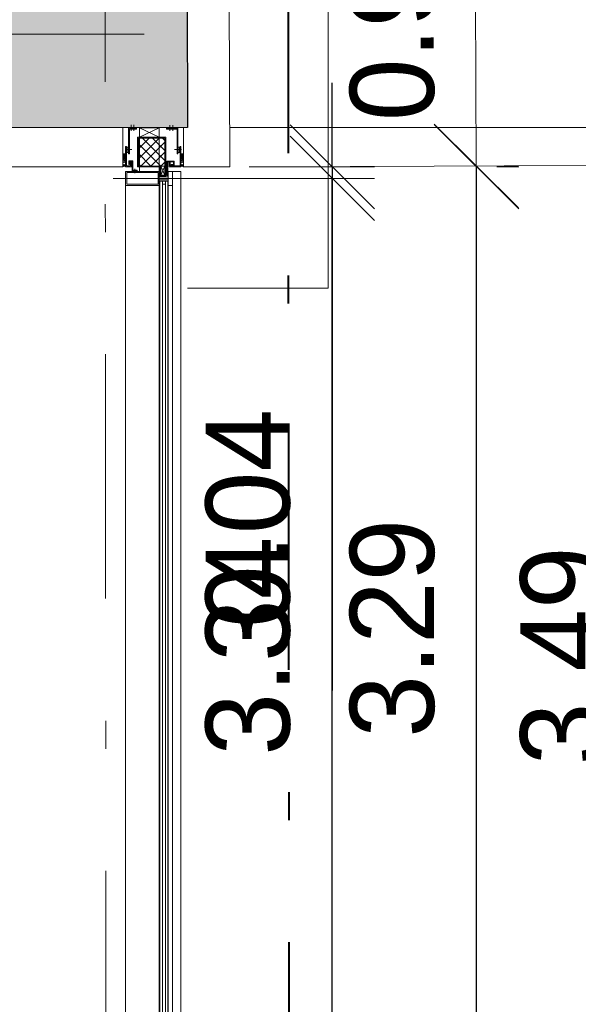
# Model space of a CAD drawing. Header units: metres. Extents: x -11.9 to 34.9, y 35 to 73.8.
# Tile 13 of 19: x 16.3 to 18.3, y 43.3 to 46.8. Entities that reach past the tile are written whole.
import ezdxf
from ezdxf.enums import TextEntityAlignment as Align

# ---------------------------------------------------------------- set-up
doc = ezdxf.new("R2010")
doc.units = ezdxf.units.M
doc.header["$MEASUREMENT"] = 0
for name, pattern in [('DGN Style 1', [0.655184, 0.00109, -0.654094]), ('DGN Style 2', [1.090157, 0.654094, -0.436063]), ('DGN Style 4', [1.745341, 0.872126, -0.436063, 0.00109, -0.436063])]:
    doc.linetypes.add(name, pattern=pattern)
doc.layers.get('0').update_dxf_attribs({"lineweight": 0})
for name, color, linetype, lineweight in [('025_best_aufmass', 1, 'Continuous', 0), ('053_aa_platz', 7, 'DGN Style 1', 0), ('103_konst_metal', 4, 'Continuous', 0), ('301_fass_konst', 7, 'Continuous', 0), ('302_fass_glas', 4, 'Continuous', 0), ('309_ fass_putz', 7, 'Continuous', 0), ('603_bemaßung 1 100', 54, 'Continuous', 0), ('901_raster_01', 7, 'DGN Style 4', 0), ('902_raster_02', 252, 'DGN Style 2', 0), ('951_schraff_01', 7, 'Continuous', 0), ('961_schnittlinie_01', 1, 'DGN Style 4', 40), ('schueco_profil_01', 7, 'Continuous', 0), ('Stützen', 7, 'Continuous', 0)]:
    doc.layers.add(name, color=color, linetype=linetype, lineweight=lineweight)
doc.styles.add('Style-Rotis SemiSans Light 45', font='Rotis SemiSans Light 45.shx')
doc.dimstyles.get("Standard").update_dxf_attribs({"dimtxt": 0.18, "dimasz": 0.18, "dimexe": 0.18, "dimexo": 0.0625, "dimgap": 0.09, "dimtad": 0, "dimtih": 1, "dimtoh": 1, "dimdec": 4, "dimzin": 0, "dimdsep": 46, "dimtxsty": 'Standard', "dimcen": 0.09, "dimadec": 0, "dimazin": 0, "dimtfac": 1, "dimtdec": 4, "dimtofl": 0, "dimtmove": 0, "dimatfit": 3, "dimfxl": 0, "dimtolj": 1, "dimtzin": 0, "dimarcsym": 0})

# ---------------------------------------------------------------- blocks, each defined once
blk = doc.blocks.new('*U28')
at = {"layer": '301_fass_konst', "color": 7, "linetype": 'Continuous', "lineweight": 13}
for p, q in [((0.0365, 0.005), (0.0685, 0.005)), ((0.0365, -0.005), (0.0685, -0.005))]:
    blk.add_line(p, q, dxfattribs=at)
at = {"layer": '301_fass_konst', "color": 7, "linetype": 'Continuous', "lineweight": 13, "flags": 128}
for points in [[(0.0365, 0.025), (-0.0835, 0.025)], [(-0.0835, 0.025), (-0.0835, -0.025)], [(-0.0795, 0.021), (-0.0795, -0.021)], [(0.0325, 0.021), (-0.0795, 0.021)], [(0.0325, -0.021), (0.0325, 0.021)], [(0.0365, -0.025), (0.0365, 0.025)], [(-0.0835, -0.025), (0.0365, -0.025)], [(-0.0795, -0.021), (0.0325, -0.021)]]:
    blk.add_lwpolyline(points, dxfattribs=at)
blk.add_lwpolyline([(0.0835, 0.025), (0.0685, 0.025), (0.0685, -0.025), (0.0835, -0.025)], close=True, dxfattribs=at)
blk = doc.blocks.new('_Oblique')
at = {"color": 0, "linetype": 'ByBlock', "lineweight": -2}
blk.add_line((0.5, 0.5), (-0.5, -0.5), dxfattribs=at)
blk = doc.blocks.new('*D44')
at = {"layer": '603_bemaßung 1 100', "color": 54, "linetype": 'Continuous', "lineweight": 0}
for p, q in [((18.3433, 46.2812), (18.701, 46.2812)), ((18.251, 42.7907), (18.701, 42.7907))]:
    blk.add_line(p, q, dxfattribs=at)
at = {"layer": '603_bemaßung 1 100', "color": 0, "linetype": 'Continuous', "lineweight": -2}
blk.add_line((18.551, 42.7907), (18.551, 46.2812), dxfattribs=at)
at = {"layer": 'Defpoints', "color": 0, "linetype": 'Continuous', "lineweight": 0}
for p in [(16.9804, 46.2812), (18.551, 46.2812), (16.8881, 42.7907)]:
    blk.add_point(p, dxfattribs=at)
at = {"layer": '603_bemaßung 1 100', "color": 0, "linetype": 'Continuous', "lineweight": -2, "xscale": 0.3, "yscale": 0.3, "zscale": 0.3}
for p, rotation in [((18.551, 46.2812), 90), ((18.551, 42.7907), 270)]:
    blk.add_blockref('_Oblique', p, dxfattribs=dict(at, rotation=rotation))
at = {"layer": '603_bemaßung 1 100', "color": 0, "linetype": 'Continuous', "lineweight": 0, "insert": (18.251, 44.5359), "char_height": 0.3, "attachment_point": 5, "rotation": 90, "style": 'Style-Rotis SemiSans Light 45'}
blk.add_mtext('3.49', dxfattribs=at)
blk = doc.blocks.new('*D45')
at = {"layer": '603_bemaßung 1 100', "color": 0, "linetype": 'Continuous', "lineweight": -2}
blk.add_line((17.9432, 42.9877), (17.9432, 46.281), dxfattribs=at)
at = {"layer": '603_bemaßung 1 100', "color": 54, "linetype": 'Continuous', "lineweight": 0}
for p, q in [((18.0147, 46.281), (18.0932, 46.281)), ((17.6432, 42.9877), (18.0932, 42.9877))]:
    blk.add_line(p, q, dxfattribs=at)
at = {"layer": 'Defpoints', "color": 0, "linetype": 'Continuous', "lineweight": 0}
for p in [(17.0626, 46.281), (17.9432, 46.281), (16.6911, 42.9877)]:
    blk.add_point(p, dxfattribs=at)
at = {"layer": '603_bemaßung 1 100', "color": 0, "linetype": 'Continuous', "lineweight": -2, "xscale": 0.3, "yscale": 0.3, "zscale": 0.3}
for p, rotation in [((17.9432, 46.281), 90), ((17.9432, 42.9877), 270)]:
    blk.add_blockref('_Oblique', p, dxfattribs=dict(at, rotation=rotation))
at = {"layer": '603_bemaßung 1 100', "color": 0, "linetype": 'Continuous', "lineweight": 0, "insert": (17.6432, 44.6343), "char_height": 0.3, "attachment_point": 5, "rotation": 90, "style": 'Style-Rotis SemiSans Light 45'}
blk.add_mtext('3.29', dxfattribs=at)
blk = doc.blocks.new('*D47')
at = {"layer": '603_bemaßung 1 100', "color": 54, "linetype": 'Continuous', "lineweight": 0}
for p, q in [((17.0997, 46.2402), (17.5784, 46.2402)), ((17.1284, 42.9002), (17.5784, 42.9002))]:
    blk.add_line(p, q, dxfattribs=at)
at = {"layer": '603_bemaßung 1 100', "color": 0, "linetype": 'Continuous', "lineweight": -2}
blk.add_line((17.4284, 42.9002), (17.4284, 46.2402), dxfattribs=at)
at = {"layer": 'Defpoints', "color": 0, "linetype": 'Continuous', "lineweight": 0}
for p in [(17.0598, 46.2402), (17.4284, 46.2402), (17.0885, 42.9002)]:
    blk.add_point(p, dxfattribs=at)
at = {"layer": '603_bemaßung 1 100', "color": 0, "linetype": 'Continuous', "lineweight": -2, "xscale": 0.3, "yscale": 0.3, "zscale": 0.3}
for p, rotation in [((17.4284, 46.2402), 90), ((17.4284, 42.9002), 270)]:
    blk.add_blockref('_Oblique', p, dxfattribs=dict(at, rotation=rotation))
at = {"layer": '603_bemaßung 1 100', "color": 0, "linetype": 'Continuous', "lineweight": 0, "insert": (17.1284, 44.5702), "char_height": 0.3, "attachment_point": 5, "rotation": 90, "style": 'Style-Rotis SemiSans Light 45'}
blk.add_mtext('3.34', dxfattribs=at)
blk = doc.blocks.new('*D48')
at = {"layer": '603_bemaßung 1 100', "color": 0, "linetype": 'Continuous', "lineweight": -2}
for p, q in [((17.4284, 46.281), (17.4284, 46.581)), ((17.4284, 46.281), (17.4284, 46.2402)), ((17.4284, 46.2402), (17.4284, 44.4116))]:
    blk.add_line(p, q, dxfattribs=at)
at = {"layer": '603_bemaßung 1 100', "color": 54, "linetype": 'Continuous', "lineweight": 0}
for p, q in [((17.1313, 46.281), (17.5784, 46.281)), ((17.1284, 46.2402), (17.5784, 46.2402))]:
    blk.add_line(p, q, dxfattribs=at)
at = {"layer": 'Defpoints', "color": 0, "linetype": 'Continuous', "lineweight": 0}
for p in [(17.0626, 46.281), (17.4284, 46.281), (17.0598, 46.2402)]:
    blk.add_point(p, dxfattribs=at)
at = {"layer": '603_bemaßung 1 100', "color": 0, "linetype": 'Continuous', "lineweight": -2, "xscale": 0.3, "yscale": 0.3, "zscale": 0.3}
for p, rotation in [((17.4284, 46.281), 270), ((17.4284, 46.2402), 90)]:
    blk.add_blockref('_Oblique', p, dxfattribs=dict(at, rotation=rotation))
at = {"layer": '603_bemaßung 1 100', "color": 0, "linetype": 'Continuous', "lineweight": 0, "insert": (17.1284, 45.0259), "char_height": 0.3, "attachment_point": 5, "rotation": 90, "style": 'Style-Rotis SemiSans Light 45'}
blk.add_mtext('0.04', dxfattribs=at)

msp = doc.modelspace()

# ---------------------------------------------------------------- hatches: boundary and pattern name
at = {"layer": '901_raster_01', "linetype": 'Continuous', "lineweight": 0}
h = msp.add_hatch(dxfattribs=at)
h.set_pattern_fill('_USER', color=256, style=0)
h.set_pattern_definition([(45, (16.816614, 46.28379), (-0.0176777, 0.0176777), []), (-45, (16.816614, 46.28379), (0.0176777, 0.0176777), [])])
h.paths.add_polyline_path([(16.8166, 46.2838), (16.8313, 46.2838), (16.8313, 46.3812), (16.8313, 46.3842), (16.7365, 46.3842), (16.7365, 46.2838)])
h = msp.add_hatch(dxfattribs=at)
h.set_pattern_fill('_USER', color=256, style=0)
h.set_pattern_definition([(315, (16.6911014, 46.301318), (0.0035355, 0.0035355), []), (225, (16.6911014, 46.301318), (0.0035355, -0.0035355), [])])
h.paths.add_polyline_path([(16.6911, 46.3013), (16.6814, 46.3013), (16.6814, 46.3282), (16.6911, 46.3282)])
h = msp.add_hatch(dxfattribs=at)
h.set_pattern_fill('_USER', color=256, style=0)
h.set_pattern_definition([(315, (16.888359, 46.301318), (0.0035355, 0.0035355), []), (225, (16.888359, 46.301318), (0.0035355, -0.0035355), [])])
h.paths.add_polyline_path([(16.8884, 46.3013), (16.8981, 46.3013), (16.8981, 46.3282), (16.8884, 46.3282)])

# ---------------------------------------------------------------- linework, layer by layer
at = {"layer": '025_best_aufmass', "lineweight": 30}
for p, q in [((16.9095, 47.1314), (16.9121, 46.4214)), ((16.9121, 46.4214), (16.2621, 46.4209))]:
    msp.add_line(p, q, dxfattribs=at)
at = {"layer": '053_aa_platz', "color": 7, "linetype": 'Continuous', "lineweight": 0}
for p, q in [((17.414, 45.8477), (17.414, 67.7435)), ((31.8657, 46.4214), (17.0657, 46.4214)), ((17.414, 45.8477), (16.9122, 45.8477))]:
    msp.add_line(p, q, dxfattribs=at)
at = {"layer": '103_konst_metal', "color": 3, "linetype": 'DGN Style 4', "lineweight": 0}
for p, q in [((16.7108, 46.4098), (16.7108, 46.4317)), ((16.7208, 46.4098), (16.7208, 46.4317)), ((16.8491, 46.4098), (16.8491, 46.43)), ((16.8591, 46.4098), (16.8591, 46.43)), ((16.7134, 46.3432), (16.6891, 46.3432)), ((16.866, 46.3432), (16.8904, 46.3432)), ((16.7237, 46.2736), (16.7237, 46.2583))]:
    msp.add_line(p, q, dxfattribs=at)
at = {"layer": '103_konst_metal', "color": 3, "linetype": 'Continuous', "lineweight": 0}
for p, q in [((16.7018, 46.4188), (16.7018, 46.3281)), ((16.73, 46.4188), (16.7018, 46.4188)), ((16.7048, 46.4158), (16.7048, 46.3281)), ((16.73, 46.4158), (16.7048, 46.4158)), ((16.73, 46.4158), (16.73, 46.4188)), ((16.8366, 46.4188), (16.8777, 46.4188)), ((16.8366, 46.4188), (16.8366, 46.4158)), ((16.8366, 46.4158), (16.8747, 46.4158)), ((16.8747, 46.4158), (16.8747, 46.3281)), ((16.8777, 46.4188), (16.8777, 46.3281)), ((16.6911, 46.3536), (16.6911, 46.2819)), ((16.6941, 46.3536), (16.6911, 46.3536)), ((16.6941, 46.3536), (16.6941, 46.2849)), ((16.7048, 46.3281), (16.7018, 46.3281)), ((16.8747, 46.3281), (16.8777, 46.3281)), ((16.8854, 46.3536), (16.8854, 46.2843)), ((16.8854, 46.3536), (16.8884, 46.3536)), ((16.8884, 46.3536), (16.8884, 46.2813)), ((16.702, 46.3024), (16.702, 46.2899)), ((16.7169, 46.3024), (16.702, 46.3024)), ((16.702, 46.2899), (16.705, 46.2899)), ((16.7139, 46.2994), (16.705, 46.2994)), ((16.705, 46.2994), (16.705, 46.2899)), ((16.7089, 46.2849), (16.7089, 46.2969)), ((16.7089, 46.2969), (16.7119, 46.2969)), ((16.7119, 46.2819), (16.7119, 46.2969)), ((16.7139, 46.2667), (16.7139, 46.2994)), ((16.7169, 46.2697), (16.7169, 46.3024)), ((16.8386, 46.2499), (16.8386, 46.3019)), ((16.8386, 46.3019), (16.8645, 46.3019)), ((16.8416, 46.2499), (16.8416, 46.2989)), ((16.8416, 46.2989), (16.8615, 46.2989)), ((16.8465, 46.2813), (16.8465, 46.2963)), ((16.8495, 46.2963), (16.8465, 46.2963)), ((16.8495, 46.2843), (16.8495, 46.2963)), ((16.8615, 46.2893), (16.8534, 46.2893)), ((16.8534, 46.2893), (16.8534, 46.2863)), ((16.8645, 46.2863), (16.8534, 46.2863)), ((16.8615, 46.2989), (16.8615, 46.2893)), ((16.8645, 46.3019), (16.8645, 46.2863)), ((16.6911, 46.2819), (16.7119, 46.2819)), ((16.6941, 46.2849), (16.7089, 46.2849)), ((16.7321, 46.2667), (16.7139, 46.2667)), ((16.7321, 46.2697), (16.7169, 46.2697)), ((16.7321, 46.2697), (16.7321, 46.2667)), ((16.8884, 46.2813), (16.8465, 46.2813)), ((16.8854, 46.2843), (16.8495, 46.2843)), ((16.8386, 46.2499), (16.8416, 46.2499))]:
    msp.add_line(p, q, dxfattribs=at)
at = {"layer": '103_konst_metal', "color": 3, "linetype": 'Continuous', "lineweight": 0, "flags": 128}
for points in [[(16.7007, 46.3521), (16.6957, 46.3521), (16.6957, 46.3321), (16.7007, 46.3321)], [(16.8787, 46.3521), (16.8837, 46.3521), (16.8837, 46.3321), (16.8787, 46.3321)]]:
    msp.add_lwpolyline(points, close=True, dxfattribs=at)
at = {"layer": '301_fass_konst', "color": 7, "linetype": 'Continuous', "lineweight": 0}
for p, q in [((16.6814, 46.2812), (16.6814, 46.4208)), ((16.8981, 46.2814), (16.8981, 46.4213)), ((16.8581, 46.2652), (16.8881, 46.2652)), ((16.8881, 42.7907), (16.8881, 46.2652)), ((16.6911, 42.9877), (16.6911, 46.2152)), ((16.8111, 42.8677), (16.8111, 46.2152)), ((16.8431, 42.8357), (16.8431, 46.2152)), ((16.8581, 42.8207), (16.8581, 46.2152))]:
    msp.add_line(p, q, dxfattribs=at)
at = {"layer": '301_fass_konst', "color": 7, "linetype": 'DGN Style 2', "lineweight": 0}
for p, q in [((16.7411, 46.2652), (16.7411, 46.4211)), ((16.8111, 46.2652), (16.8111, 46.4211))]:
    msp.add_line(p, q, dxfattribs=at)
at = {"layer": '302_fass_glas', "color": 4, "linetype": 'Continuous', "lineweight": 0}
for p, q in [((16.8131, 42.9141), (16.8131, 46.23)), ((16.8411, 46.23), (16.8131, 46.23)), ((16.8221, 42.9141), (16.8221, 46.23)), ((16.8331, 46.22), (16.8221, 46.22)), ((16.8331, 42.9141), (16.8331, 46.23)), ((16.8411, 42.9141), (16.8411, 46.23))]:
    msp.add_line(p, q, dxfattribs=at)
at = {"layer": '309_ fass_putz', "color": 7}
for p, q in [((17.0591, 47.2319), (17.0626, 46.281)), ((16.6814, 46.2812), (16.1622, 46.2808)), ((17.0626, 46.281), (16.8981, 46.2814))]:
    msp.add_line(p, q, dxfattribs=at)
at = {"layer": '603_bemaßung 1 100', "color": 54, "linetype": 'Continuous', "lineweight": 0}
for p, q in [((17.9419, 46.2842), (17.9384, 47.2351)), ((17.7914, 46.4336), (18.0925, 46.1347)), ((18.0416, 46.2845), (18.6416, 46.2867)), ((17.4919, 46.2825), (18.0919, 46.2847)), ((17.9425, 46.1342), (17.9419, 46.2842))]:
    msp.add_line(p, q, dxfattribs=at)
at = {"layer": '901_raster_01'}
for p, q in [((16.6024, 67.7435), (16.6245, 38.4484)), ((-8.0898, 46.7365), (16.9432, 46.7554))]:
    msp.add_line(p, q, dxfattribs=at)
at = {"layer": '901_raster_01', "linetype": 'Continuous', "lineweight": 0}
for p, q in [((16.8166, 46.2518), (16.8313, 46.2838)), ((16.8166, 46.2838), (16.8313, 46.2518)), ((16.8313, 46.2838), (16.8313, 46.2518))]:
    msp.add_line(p, q, dxfattribs=at)
at = {"layer": '901_raster_01', "linetype": 'Continuous', "lineweight": 0, "flags": 128}
for points in [[(16.8166, 46.2838), (16.8313, 46.2838), (16.8313, 46.3812), (16.8313, 46.3842), (16.7365, 46.3842), (16.7365, 46.2838), (16.8166, 46.2838)], [(16.6911, 46.3013), (16.6814, 46.3013), (16.6814, 46.3282), (16.6911, 46.3282)], [(16.8884, 46.3013), (16.8981, 46.3013), (16.8981, 46.3282), (16.8884, 46.3282)]]:
    msp.add_lwpolyline(points, close=True, dxfattribs=at)
at = {"layer": '902_raster_02', "linetype": 'DGN Style 4', "lineweight": 0}
msp.add_line((17.4731, 46.2402), (16.6465, 46.2402), dxfattribs=at)
at = {"layer": '951_schraff_01', "color": 8, "linetype": 'Continuous', "extrusion": (0, 0, -1)}
msp.add_solid([(-16.2595, 47.129), (-16.2621, 46.4209), (-16.9095, 47.1314), (-16.9121, 46.4214)], dxfattribs=at)
at = {"layer": '961_schnittlinie_01'}
msp.add_line((17.2792, 37.1087), (17.2711, 47.821), dxfattribs=at)
at = {"layer": 'schueco_profil_01', "color": 7, "linetype": 'Continuous', "lineweight": 0}
for p, q in [((16.7411, 46.4211), (16.8111, 46.3872)), ((16.7411, 46.3872), (16.8111, 46.4211))]:
    msp.add_line(p, q, dxfattribs=at)
at = {"layer": 'schueco_profil_01', "color": 7, "linetype": 'Continuous', "lineweight": 0, "flags": 128}
msp.add_lwpolyline([(16.7411, 46.3872), (16.8111, 46.3872), (16.8111, 46.4211), (16.7411, 46.4211)], close=True, dxfattribs=at)
at = {"layer": 'schueco_profil_01', "color": 160, "linetype": 'Continuous', "lineweight": 13, "flags": 128}
for points in [[(16.8313, 46.3872), (16.7335, 46.3872), (16.7335, 46.2808), (16.8136, 46.2808), (16.8136, 46.2488), (16.8343, 46.2488), (16.8343, 46.3872)], [(16.8313, 46.3842), (16.7365, 46.3842), (16.7365, 46.2838), (16.8166, 46.2838), (16.8166, 46.2518), (16.8313, 46.2518), (16.8313, 46.3842)]]:
    msp.add_lwpolyline(points, close=True, dxfattribs=at)
at = {"layer": 'Stützen', "color": 2, "linetype": 'Continuous', "lineweight": 13}
for centre in [(16.6863, 46.2932), (16.8932, 46.2932)]:
    msp.add_circle(centre, 0.00484, dxfattribs=at)
for centre in [(16.688, 46.2756), (16.688, 46.2732), (16.688, 46.2714)]:
    msp.add_arc(centre, 0.0119, 74.5295, 124.0554, dxfattribs=at)
at = {"layer": 'Stützen', "color": 2, "linetype": 'Continuous', "lineweight": 13, "extrusion": (0, 0, -1)}
for centre in [(-16.8914, 46.2756), (-16.8914, 46.2732), (-16.8914, 46.2714)]:
    msp.add_arc(centre, 0.0119, 74.5295, 124.0554, dxfattribs=at)

# ---------------------------------------------------------------- block references
at = {"layer": '301_fass_konst', "color": 7, "linetype": 'Continuous', "lineweight": 13}
msp.add_blockref('*U28', (16.7746, 46.2402), dxfattribs=at)

# ---------------------------------------------------------------- texts
at = {"layer": '603_bemaßung 1 100', "color": 54, "linetype": 'Continuous', "lineweight": 0, "style": 'Style-Rotis SemiSans Light 45'}
msp.add_text('0.95', height=0.3, rotation=90.2095, dxfattribs=at).set_placement((17.6413, 46.4445), align=Align.MIDDLE_LEFT)

# ---------------------------------------------------------------- dimensions: what is measured, and where the dimension line sits
at = {"layer": '603_bemaßung 1 100', "color": 54, "linetype": 'Continuous', "lineweight": 0}
dim = msp.add_linear_dim(base=(17.4284, 46.281), p1=(17.0598, 46.2402), p2=(17.0626, 46.281), angle=90, dimstyle='Standard', override={"dimtxt": 0.3, "dimasz": 0.3, "dimexe": 0.15, "dimexo": 0.068673, "dimgap": 0.15, "dimtad": 1, "dimtih": 0, "dimtoh": 0, "dimdec": 2, "dimzin": 11, "dimtxsty": 'Style-Rotis SemiSans Light 45', "dimblk": 'Oblique', "dimclre": 54, "dimtdec": 2, "dimtofl": 1, "dimtolj": 0, "dimtzin": 11, "dimlwe": 0}, dxfattribs=at)
dim.commit()
dim.dimension.update_dxf_attribs({"geometry": '*D48', "text_midpoint": (17.4284, 45.0259), "dimtype": 160})
for base, p1, p2, override, picture, middle in [((17.9432, 46.281), (16.6911, 42.9877), (17.0626, 46.281), {"dimtxt": 0.3, "dimasz": 0.3, "dimexe": 0.15, "dimexo": 0.952086, "dimgap": 0.15, "dimtad": 1, "dimtih": 0, "dimtoh": 0, "dimdec": 2, "dimzin": 11, "dimtxsty": 'Style-Rotis SemiSans Light 45', "dimblk": 'Oblique', "dimclre": 54, "dimtdec": 2, "dimtofl": 1, "dimtolj": 0, "dimtzin": 11, "dimlwe": 0}, '*D45', (17.6432, 44.6343)), ((18.551, 46.2812), (16.8881, 42.7907), (16.9804, 46.2812), {"dimtxt": 0.3, "dimasz": 0.3, "dimexe": 0.15, "dimexo": 1.362932, "dimgap": 0.15, "dimtad": 1, "dimtih": 0, "dimtoh": 0, "dimdec": 2, "dimzin": 11, "dimtxsty": 'Style-Rotis SemiSans Light 45', "dimblk": 'Oblique', "dimclre": 54, "dimtdec": 2, "dimtofl": 1, "dimtolj": 0, "dimtzin": 11, "dimlwe": 0}, '*D44', (18.251, 44.5359)), ((17.4284, 46.2402), (17.0885, 42.9002), (17.0598, 46.2402), {"dimtxt": 0.3, "dimasz": 0.3, "dimexe": 0.15, "dimexo": 0.039918, "dimgap": 0.15, "dimtad": 1, "dimtih": 0, "dimtoh": 0, "dimdec": 2, "dimzin": 11, "dimtxsty": 'Style-Rotis SemiSans Light 45', "dimblk": 'Oblique', "dimclre": 54, "dimtdec": 2, "dimtofl": 1, "dimtolj": 0, "dimtzin": 11, "dimlwe": 0}, '*D47', (17.1284, 44.5702))]:
    dim = msp.add_linear_dim(base=base, p1=p1, p2=p2, angle=90, dimstyle='Standard', override=override, dxfattribs=at)
    dim.commit()
    dim.dimension.update_dxf_attribs({"geometry": picture, "text_midpoint": middle})

doc.saveas('drawing.dxf')
